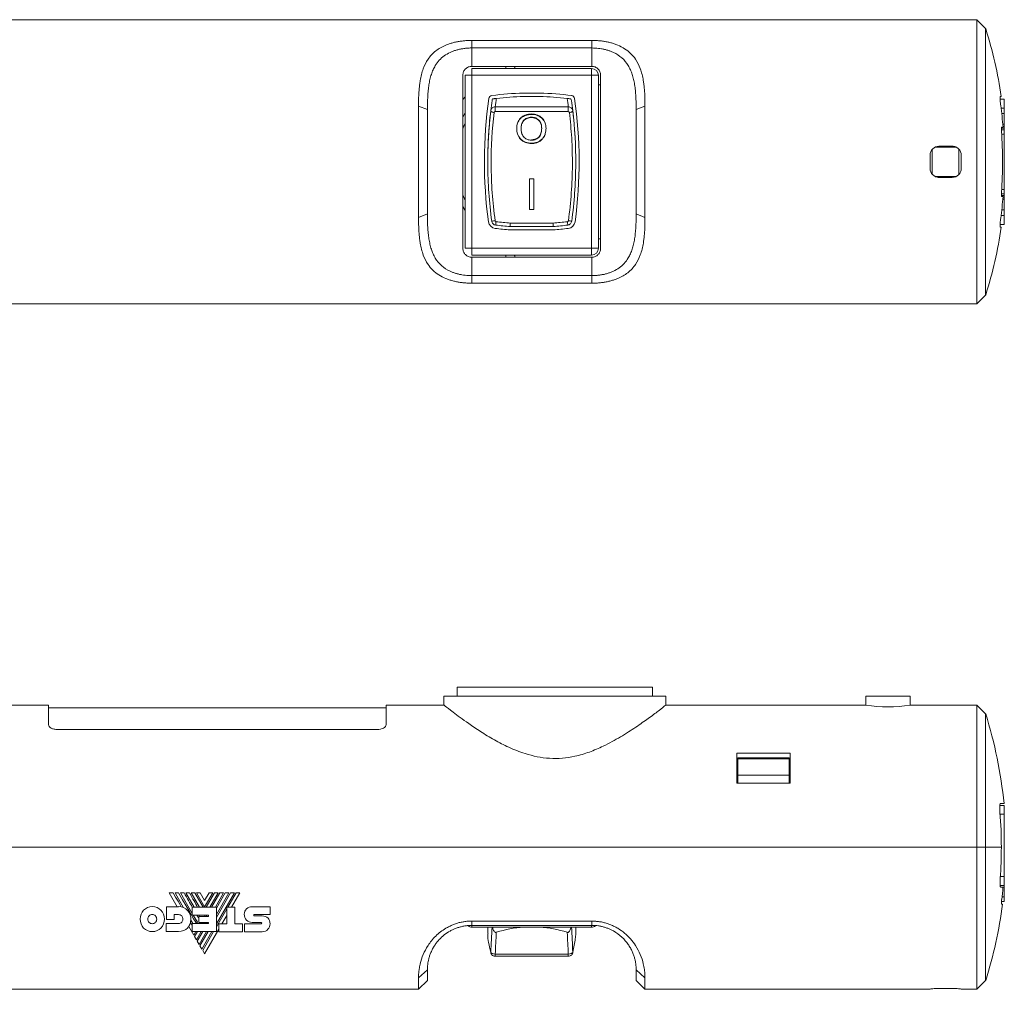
# Model space of a CAD drawing. Header units: millimetres. Extents: x 50 to 542, y 131 to 319.
# Tile 2 of 3: x 362 to 473, y 131 to 240. Entities that reach past the tile are written whole.
import ezdxf

# ---------------------------------------------------------------- set-up
doc = ezdxf.new("R2010")
doc.units = ezdxf.units.MM
doc.linetypes.add('PHANTOM', pattern=[12.7, 6.35, -1.27, 1.27, -1.27, 1.27, -1.27])
doc.layers.add('___VS___', color=7, linetype='Continuous', lineweight=15)

msp = doc.modelspace()

# ---------------------------------------------------------------- linework, layer by layer
at = {"color": 7, "linetype": 'Continuous', "lineweight": 15}
for p, q in [((469.95, 240.14), (124.95, 240.14)), ((469.95, 208.14), (469.95, 240.14)), ((469.95, 240.14), (470.95, 239.14)), ((470.95, 239.14), (470.95, 209.14)), ((413.1, 237.81), (426.6, 237.81)), ((413.1, 236.96), (413.1, 237.81)), ((426.6, 236.96), (426.6, 237.81)), ((413.1, 236.96), (413.1, 234.89)), ((426.6, 236.96), (413.1, 236.96)), ((426.6, 234.89), (426.6, 236.96)), ((412.1, 233.89), (412.1, 214.39)), ((426.6, 234.89), (413.1, 234.89)), ((426.59, 234.64), (426.59, 233.88)), ((427.6, 214.39), (427.6, 233.89)), ((426.59, 233.88), (413.12, 233.88)), ((413.12, 233.88), (413.12, 214.41)), ((427.35, 233.88), (426.59, 233.88)), ((426.59, 214.41), (426.59, 233.88)), ((418.94, 231.51), (420.77, 231.51)), ((472.58, 231.19), (473.05, 231.19)), ((473.05, 230.19), (473.05, 231.19)), ((407.1, 217.87), (407.1, 230.41)), ((408.1, 230.02), (407.1, 230.41)), ((408.1, 230.02), (408.1, 218.27)), ((415.74, 230.33), (423.97, 230.33)), ((415.74, 230.33), (415.74, 229.79)), ((423.97, 229.79), (415.74, 229.79)), ((423.97, 230.33), (423.97, 229.79)), ((431.6, 230.02), (432.6, 230.41)), ((431.6, 218.27), (431.6, 230.02)), ((432.6, 230.41), (432.6, 217.87)), ((472.76, 229.57), (473.05, 229.57)), ((473.05, 229.57), (473.05, 230.19)), ((473.05, 229.57), (473.05, 228.37)), ((473.05, 228.37), (472.87, 228.37)), ((473.05, 228.37), (473.05, 227.94)), ((420.97, 227.95), (420.97, 227.91)), ((472.72, 227.74), (473.05, 227.74)), ((472.9, 228.04), (472.75, 228.04)), ((473.05, 227.74), (473.05, 227.94)), ((473.05, 227.24), (473.05, 227.74)), ((473.05, 227.24), (473.05, 221.04)), ((419.81, 226.24), (419.81, 226.2)), ((465.3, 225.79), (467.61, 225.79)), ((465.7, 225.89), (467.2, 225.89)), ((464.7, 223.39), (464.7, 224.89)), ((468.2, 224.89), (468.2, 223.39)), ((419.59, 218.77), (419.59, 222.21)), ((420.07, 222.21), (420.07, 218.77)), ((467.61, 222.49), (465.29, 222.49)), ((467.2, 222.39), (465.7, 222.39)), ((473.05, 220.54), (473.05, 221.04)), ((473.05, 220.54), (472.72, 220.54)), ((472.75, 220.24), (472.9, 220.24)), ((472.87, 219.92), (473.05, 219.92)), ((473.05, 220.34), (473.05, 220.54)), ((473.05, 220.34), (473.05, 219.92)), ((473.05, 219.92), (473.05, 218.72)), ((473.05, 218.72), (472.76, 218.72)), ((473.05, 218.09), (473.05, 218.72)), ((407.1, 217.87), (408.1, 218.27)), ((432.6, 217.87), (431.6, 218.27)), ((473.05, 217.09), (473.05, 218.09)), ((417.42, 216.47), (422.29, 216.47)), ((422.28, 216.85), (417.43, 216.85)), ((417.44, 217.25), (422.26, 217.25)), ((473.05, 217.09), (472.58, 217.09)), ((413.12, 214.41), (426.59, 214.41)), ((427.35, 214.41), (426.59, 214.41)), ((426.59, 213.64), (426.59, 214.41)), ((413.1, 213.39), (413.1, 211.33)), ((413.1, 213.39), (426.6, 213.39)), ((426.6, 211.33), (426.6, 213.39)), ((413.1, 210.48), (413.1, 211.33)), ((413.1, 211.33), (426.6, 211.33)), ((426.6, 210.48), (426.6, 211.33)), ((426.6, 210.48), (413.1, 210.48)), ((469.95, 208.14), (470.95, 209.14)), ((469.95, 208.14), (124.95, 208.14)), ((411.45, 164.98), (411.45, 163.98)), ((433.45, 164.98), (411.45, 164.98)), ((433.45, 163.98), (433.45, 164.98)), ((365.45, 162.98), (358.45, 162.98)), ((365.45, 160.76), (365.45, 162.98)), ((409.95, 162.98), (403.45, 162.98)), ((403.45, 160.76), (403.45, 162.98)), ((409.95, 163.98), (409.95, 162.98)), ((409.95, 163.98), (434.95, 163.98)), ((434.95, 162.98), (434.95, 163.98)), ((457.49, 162.98), (434.95, 162.98)), ((457.45, 163.98), (457.45, 162.98)), ((462.45, 163.98), (457.45, 163.98)), ((462.45, 162.98), (462.45, 163.98)), ((469.95, 162.98), (462.45, 162.98)), ((470.95, 161.98), (469.95, 162.98)), ((469.95, 146.98), (469.95, 162.98)), ((403.45, 162.68), (365.45, 162.68)), ((470.95, 161.98), (470.95, 146.98)), ((402.45, 160.23), (366.45, 160.23)), ((442.95, 157.56), (448.95, 157.56)), ((442.95, 154.19), (442.95, 157.56)), ((448.85, 157.03), (443.05, 157.03)), ((443.05, 156.92), (443.05, 157.03)), ((443.05, 156.92), (443.05, 155.07)), ((448.85, 156.92), (443.05, 156.92)), ((448.85, 157.03), (448.85, 156.92)), ((448.85, 156.92), (448.85, 155.07)), ((448.95, 154.19), (442.95, 154.19)), ((443.05, 155.07), (443.05, 154.19)), ((448.85, 155.07), (443.05, 155.07)), ((448.85, 154.19), (448.85, 155.07)), ((473.02, 151.88), (472.61, 151.88)), ((472.55, 151.68), (473.05, 151.68)), ((473.05, 151.68), (473.05, 150.68)), ((473.05, 150.68), (473.05, 143.68)), ((469.95, 146.98), (124.95, 146.98)), ((469.95, 130.98), (469.95, 146.98)), ((469.95, 146.98), (470.95, 146.98)), ((470.95, 146.98), (472.71, 146.98)), ((470.95, 146.98), (470.95, 131.98)), ((473.05, 142.68), (473.05, 143.68)), ((472.59, 142.68), (473.05, 142.68)), ((472.65, 142.48), (472.9, 142.48)), ((473.05, 142.48), (473.05, 142.68)), ((473.05, 142.48), (473.05, 141.38)), ((379.05, 141.84), (379.95, 140.28)), ((380.66, 140.16), (379.69, 141.84)), ((381.64, 139.51), (380.29, 141.84)), ((381.83, 140.24), (380.9, 141.84)), ((382.43, 140.24), (381.5, 141.84)), ((381.92, 141.84), (382.85, 140.24)), ((382.11, 141.84), (383.02, 140.25)), ((383.02, 140.98), (382.53, 141.84)), ((383.02, 140.98), (383.53, 141.84)), ((383.94, 141.84), (383.02, 140.25)), ((384.13, 141.84), (383.2, 140.24)), ((384.55, 141.84), (383.62, 140.24)), ((384.74, 141.84), (383.81, 140.24)), ((385.16, 141.84), (384.23, 140.24)), ((386.37, 141.84), (384.35, 138.35)), ((385.95, 141.84), (384.35, 139.07)), ((385.35, 141.84), (384.35, 140.12)), ((385.76, 141.84), (384.35, 139.4)), ((386.56, 141.84), (385.63, 140.24)), ((386.06, 140.24), (386.99, 141.84)), ((473.05, 140.88), (472.73, 140.88)), ((473.05, 140.88), (473.05, 141.38)), ((378.72, 138.85), (378.72, 140.28)), ((378.72, 140.28), (380.09, 140.28)), ((381.64, 140.24), (381.64, 139.33)), ((384.35, 140.24), (381.64, 140.24)), ((384.35, 140.24), (384.35, 137.47)), ((385.51, 140.03), (384.35, 138.02)), ((385.51, 140.24), (385.51, 138.35)), ((386.43, 140.24), (385.51, 140.24)), ((386.43, 140.24), (386.43, 138.36)), ((388.37, 140.28), (390.39, 140.28)), ((472.73, 140.58), (472.85, 140.58)), ((379.61, 138.85), (378.72, 138.85)), ((380.1, 139.39), (379.61, 139.39)), ((379.61, 139.39), (379.61, 138.85)), ((381.69, 138.37), (381.46, 138.78)), ((383.45, 139.33), (381.64, 139.33)), ((382.21, 138.53), (381.75, 139.33)), ((382.43, 139.19), (382.36, 139.33)), ((383.45, 139.19), (382.36, 139.19)), ((382.36, 138.51), (382.36, 139.19)), ((383.09, 139.33), (383.02, 139.19)), ((383.28, 139.33), (383.2, 139.19)), ((383.45, 139.19), (383.45, 139.33)), ((384.97, 138.35), (385.51, 139.29)), ((390.39, 139.39), (388.62, 139.39)), ((388.62, 139.24), (389.51, 139.24)), ((413.1, 138.66), (426.6, 138.66)), ((413.1, 138.18), (413.1, 138.66)), ((426.6, 138.18), (426.6, 138.66)), ((378.69, 138.38), (380.1, 138.38)), ((378.69, 137.48), (378.69, 138.38)), ((380.1, 137.48), (378.69, 137.48)), ((381.24, 138.06), (381.8, 137.08)), ((381.62, 137.47), (381.62, 138.37)), ((383.45, 138.37), (381.62, 138.37)), ((384.35, 137.47), (381.62, 137.47)), ((381.8, 137.08), (382.02, 137.47)), ((382.21, 137.47), (381.89, 136.93)), ((382.1, 136.56), (382.63, 137.47)), ((382.21, 138.53), (382.12, 138.37)), ((382.82, 137.47), (382.2, 136.39)), ((383.45, 138.51), (382.36, 138.51)), ((382.41, 136.03), (383.24, 137.47)), ((383.43, 137.47), (382.5, 135.87)), ((382.63, 138.51), (382.54, 138.37)), ((382.71, 135.51), (383.85, 137.47)), ((382.81, 138.51), (382.73, 138.37)), ((384.04, 137.47), (382.81, 135.34)), ((383.02, 134.97), (384.62, 137.75)), ((383.23, 138.51), (383.15, 138.37)), ((383.45, 138.37), (383.45, 138.51)), ((384.62, 138.35), (385.51, 138.35)), ((384.62, 137.46), (384.62, 138.35)), ((387.3, 137.46), (384.62, 137.46)), ((386.43, 138.36), (387.3, 138.36)), ((387.3, 138.36), (387.3, 137.46)), ((387.5, 137.46), (387.5, 138.36)), ((389.4, 138.36), (387.5, 138.36)), ((389.51, 137.46), (387.5, 137.46)), ((389.39, 138.5), (388.37, 138.5)), ((426.6, 138.18), (413.1, 138.18)), ((426.59, 137.98), (413.12, 137.98)), ((414.9, 137.98), (414.9, 137.25)), ((424.81, 137.3), (424.81, 137.98)), ((381.89, 136.93), (382.1, 136.56)), ((382.2, 136.39), (382.41, 136.03)), ((382.5, 135.87), (382.71, 135.51)), ((382.81, 135.34), (383.02, 134.97)), ((415.74, 134.95), (423.97, 134.95)), ((415.74, 134.71), (423.97, 134.71)), ((408.1, 133.18), (407.1, 132.26)), ((408.1, 133.18), (408.1, 131.98)), ((431.6, 133.18), (432.6, 132.26)), ((431.6, 131.98), (431.6, 133.18)), ((407.1, 130.98), (407.1, 132.26)), ((407.1, 130.98), (408.1, 131.98)), ((431.6, 131.98), (432.6, 130.98)), ((432.6, 132.26), (432.6, 130.98)), ((469.95, 130.98), (470.95, 131.98)), ((358.95, 130.98), (407.1, 130.98)), ((432.6, 130.98), (464.7, 130.98)), ((464.7, 130.98), (464.7, 131)), ((465.7, 131.07), (467.2, 131.07)), ((468.2, 131), (468.2, 130.98)), ((468.2, 130.98), (469.95, 130.98))]:
    msp.add_line(p, q, dxfattribs=at)
at = {"color": 144, "linetype": 'Continuous', "lineweight": 0}
for p, q in [((413.12, 234.64), (426.59, 234.64)), ((413.12, 233.88), (413.12, 234.64)), ((416.95, 234.64), (416.95, 234.89)), ((417.95, 234.73), (417.76, 234.64)), ((417.95, 234.89), (417.95, 234.73)), ((413.12, 233.88), (412.35, 233.88)), ((412.35, 214.41), (412.35, 233.88)), ((427.35, 233.88), (427.35, 214.41)), ((427.35, 232.8), (427.6, 232.8)), ((420.78, 231.89), (418.93, 231.89)), ((412.1, 231.15), (412.35, 231.46)), ((415.86, 231.28), (415.44, 231.23)), ((424.26, 231.23), (423.84, 231.28)), ((472.71, 231.49), (472.59, 231.49)), ((412.35, 229.64), (412.1, 229.16)), ((419.81, 229.17), (419.81, 229.12)), ((464.95, 222.75), (464.95, 225.55)), ((467.95, 225.53), (467.95, 222.74)), ((419.59, 222.21), (420.07, 222.21)), ((412.1, 220.42), (412.35, 219.79)), ((412.1, 219.13), (412.35, 218.65)), ((420.07, 218.77), (419.59, 218.77)), ((472.59, 216.79), (472.71, 216.79)), ((427.6, 215.48), (427.35, 215.48)), ((413.12, 214.41), (412.35, 214.41)), ((413.12, 214.41), (413.12, 213.64)), ((426.59, 213.64), (413.12, 213.64)), ((416.95, 213.64), (416.95, 213.39)), ((417.76, 213.64), (417.95, 213.56)), ((417.95, 213.39), (417.95, 213.56)), ((470.95, 209.14), (469.95, 208.14)), ((124.95, 208.14), (469.95, 208.14)), ((448.95, 157.56), (448.95, 154.19)), ((443.05, 154.74), (442.95, 154.74)), ((448.95, 154.74), (448.85, 154.74)), ((413.12, 137.98), (413.12, 138.18))]:
    msp.add_line(p, q, dxfattribs=at)
at = {"color": 8, "linetype": 'Continuous', "lineweight": 15}
for p, q in [((472.69, 230.19), (473.05, 230.19)), ((472.73, 227.94), (473.05, 227.94)), ((473.05, 227.24), (472.75, 227.24)), ((472.75, 221.04), (473.05, 221.04)), ((473.05, 220.34), (472.73, 220.34)), ((473.05, 218.09), (472.69, 218.09)), ((472.58, 150.68), (473.05, 150.68)), ((472.6, 143.68), (473.05, 143.68)), ((472.9, 142.48), (473.05, 142.48)), ((472.79, 141.38), (473.05, 141.38)), ((426.59, 138.18), (426.59, 137.98)), ((415.74, 134.95), (415.74, 134.71)), ((423.97, 134.95), (423.97, 134.71))]:
    msp.add_line(p, q, dxfattribs=at)
at = {"color": 7, "linetype": 'Continuous', "lineweight": 15, "flags": 128}
for points in [[(415.24, 229.91), (415.24, 229.88), (415.26, 229.84), (415.29, 229.81), (415.34, 229.77), (415.4, 229.74), (415.47, 229.72), (415.54, 229.7), (415.62, 229.69)], [(424.09, 229.69), (424.17, 229.7), (424.24, 229.72), (424.31, 229.74), (424.37, 229.77), (424.41, 229.81), (424.45, 229.84), (424.47, 229.88), (424.47, 229.91)], [(379.48, 141.84), (379.76, 141.35), (380.03, 140.9), (380.22, 140.56), (380.4, 140.25)]]:
    msp.add_lwpolyline(points, dxfattribs=at)
at = {"color": 144, "linetype": 'Continuous', "lineweight": 0, "flags": 128}
msp.add_lwpolyline([(412.35, 228.5), (412.21, 228.16), (412.1, 227.87)], dxfattribs=at)
at = {"color": 7, "linetype": 'Continuous', "lineweight": 15}
for centre, radius, start, end in [((423.26, 224.14), 50, 8.4531, 17.4576), ((419.85, 198.41), 33.49, 91.5779, 97.7144), ((464.47, 224.14), 49.95, 171.7899, 187.7602), ((464.47, 224.14), 49.57, 172.0093, 173.3156), ((464.47, 224.62), 49.06, 172.1934, 173.3188), ((419.85, 198.41), 33.11, 91.5869, 96.9213), ((419.85, 198.41), 33.11, 83.0787, 88.4131), ((375.24, 224.62), 49.06, 6.6812, 7.8066), ((375.24, 224.14), 49.57, 6.6844, 7.9907), ((375.24, 224.14), 49.95, 352.2398, 8.2101), ((423.26, 224.14), 49.8, 4.4919, 7.3262), ((423.26, 224.14), 49.59, 356.0685, 3.9315), ((423.26, 224.14), 49.8, 352.6738, 355.5081), ((415.86, 217.52), 0.889, 187.7602, 262.9608), ((416.15, 213.71), 3.83, 96.328, 102.0513), ((442.85, 213.97), 27.23, 172.7497, 173.575), ((397.09, 214), 26.99, 6.4203, 7.2528), ((423.55, 213.7), 3.83, 77.9493, 83.6717), ((419.85, 249.88), 33.49, 262.9608, 265.8246), ((419.85, 249.88), 33.49, 274.1754, 277.0392), ((423.26, 224.14), 50, 342.5424, 351.5469), ((459.95, 178.87), 16.09, 261.1764, 278.9376), ((423.26, 146.98), 50, 5.624, 17.4576), ((423.26, 146.98), 49.85, 353.2025, 354.8206), ((380.09, 138.91), 1.38, 354.6401, 90), ((423.26, 146.98), 50, 342.5424, 352.646), ((379.93, 138.84), 1.53, 329.0381, 346.8386), ((426.59, 138.74), 0.762, 270, 304.4821), ((415.53, 135.12), 0.297, 176.4727, 205.3603), ((424.17, 135.12), 0.297, 332.3511, 3.5442)]:
    msp.add_arc(centre, radius, start, end, dxfattribs=at)
at = {"color": 144, "linetype": 'Continuous', "lineweight": 0}
for centre, radius, start, end in [((426.59, 233.88), 0.762, 0, 90), ((419.85, 198.41), 33.49, 82.2856, 88.4221), ((415.41, 231.22), 0.381, 97.7144, 171.7899), ((424.3, 231.22), 0.381, 8.2101, 82.2856), ((464.47, 224.14), 49.57, 173.3156, 180.629), ((375.24, 224.14), 49.57, 1.8628, 6.6844), ((423.85, 217.52), 0.889, 277.0392, 352.2398), ((423.26, 224.14), 50, 342.5424, 351.5469), ((426.59, 214.41), 0.762, 270, 0), ((423.26, 146.98), 49.46, 0, 4.5228), ((423.26, 146.98), 49.46, 355.9419, 0), ((413.12, 138.74), 0.762, 235.5391, 270)]:
    msp.add_arc(centre, radius, start, end, dxfattribs=at)
at = {"color": 7, "linetype": 'Continuous', "lineweight": 15}
for centre, major_axis, ratio, start_param, end_param in [((464.47, 120.55), (0, 125.38), 0.395356, 1.431332, 1.454131), ((419.85, 53.39), (0, 84.62), 0.391304, 0.027697, 0.120799), ((419.85, 53.39), (0, 84.62), 0.391304, 6.162387, 6.255488), ((375.24, 120.55), (0, 125.38), 0.395356, 4.829054, 4.851854), ((464.47, 120.36), (0, 125.38), 0.391304, 1.434545, 1.454187), ((375.24, 120.36), (0, 125.38), 0.391304, 4.828999, 4.84864)]:
    msp.add_ellipse(centre, major_axis=major_axis, ratio=ratio, start_param=start_param, end_param=end_param, dxfattribs=at)
for points, knots in [([(407.1, 230.41), (407.1, 230.53), (407.11, 230.76), (407.11, 231.09), (407.12, 231.41), (407.13, 231.72), (407.15, 232.01), (407.17, 232.29), (407.2, 232.56), (407.22, 232.81), (407.26, 233.05), (407.35, 233.68), (407.58, 234.61), (408.14, 235.75), (408.97, 236.65), (409.87, 237.17), (410.56, 237.43), (410.96, 237.55), (411.37, 237.65), (411.79, 237.72), (412.22, 237.77), (412.66, 237.81), (412.95, 237.81), (413.1, 237.81)], [0, 0, 0, 0, 0.029218, 0.057579, 0.085088, 0.111748, 0.137562, 0.162535, 0.186671, 0.209976, 0.232455, 0.254115, 0.387982, 0.508435, 0.637157, 0.757771, 0.793837, 0.828944, 0.863361, 0.897377, 0.931289, 0.965398, 1, 1, 1, 1]), ([(426.6, 237.81), (426.68, 237.81), (426.83, 237.81), (427.05, 237.8), (427.27, 237.79), (427.49, 237.77), (427.7, 237.75), (427.92, 237.72), (428.13, 237.69), (428.34, 237.65), (428.54, 237.6), (428.74, 237.55), (428.95, 237.49), (429.14, 237.43), (429.34, 237.36), (429.75, 237.2), (430.34, 236.89), (431.01, 236.36), (431.62, 235.63), (432.12, 234.62), (432.37, 233.62), (432.49, 232.82), (432.54, 232.29), (432.58, 231.72), (432.6, 231.09), (432.6, 230.64), (432.6, 230.41)], [0, 0, 0, 0, 0.0173384, 0.0345204, 0.0515815, 0.0685581, 0.0854871, 0.1024056, 0.119351, 0.1363603, 0.1534702, 0.1707167, 0.188135, 0.2057593, 0.2236225, 0.2417563, 0.3215744, 0.4038497, 0.4909686, 0.610988, 0.744343, 0.7888191, 0.8365819, 0.8876764, 0.942139, 1, 1, 1, 1]), ([(413.1, 236.96), (413.04, 236.96), (412.9, 236.96), (412.7, 236.95), (412.5, 236.93), (412.3, 236.91), (412.11, 236.88), (411.91, 236.85), (411.72, 236.81), (411.54, 236.77), (411.35, 236.72), (411.17, 236.66), (411, 236.6), (410.83, 236.53), (410.47, 236.38), (409.97, 236.09), (409.42, 235.58), (409.02, 235.04), (408.74, 234.5), (408.54, 233.98), (408.38, 233.42), (408.27, 232.82), (408.19, 232.18), (408.14, 231.5), (408.11, 230.78), (408.11, 230.28), (408.1, 230.02)], [0, 0, 0, 0, 0.018161, 0.036232, 0.054228, 0.072164, 0.090058, 0.107924, 0.12578, 0.143641, 0.161524, 0.179444, 0.197419, 0.215464, 0.233595, 0.312691, 0.393467, 0.477178, 0.536576, 0.597171, 0.65924, 0.72304, 0.788809, 0.856764, 0.927102, 1, 1, 1, 1]), ([(431.6, 230.02), (431.6, 230.15), (431.6, 230.41), (431.6, 230.78), (431.59, 231.15), (431.57, 231.51), (431.55, 231.85), (431.52, 232.19), (431.48, 232.51), (431.43, 232.83), (431.38, 233.13), (431.32, 233.43), (431.24, 233.71), (431.16, 233.99), (431.07, 234.25), (430.96, 234.5), (430.84, 234.75), (430.57, 235.23), (430.06, 235.87), (429.31, 236.35), (428.73, 236.6), (428.41, 236.71), (428.06, 236.8), (427.71, 236.87), (427.35, 236.92), (426.98, 236.95), (426.73, 236.95), (426.6, 236.96)], [0, 0, 0, 0, 0.036799, 0.072943, 0.108452, 0.143348, 0.177654, 0.211395, 0.244595, 0.277282, 0.309484, 0.34123, 0.37255, 0.403477, 0.434044, 0.464284, 0.494234, 0.523929, 0.647967, 0.766782, 0.800328, 0.833628, 0.866783, 0.899894, 0.933066, 0.966401, 1, 1, 1, 1]), ([(413.1, 234.89), (412.97, 234.89), (412.84, 234.87), (412.6, 234.77), (412.49, 234.69), (412.3, 234.51), (412.23, 234.4), (412.13, 234.16), (412.1, 234.03), (412.1, 233.89)], [0, 0, 0, 0, 0.25, 0.25, 0.5, 0.5, 0.75, 0.75, 1, 1, 1, 1]), ([(427.6, 233.89), (427.6, 234.03), (427.58, 234.16), (427.48, 234.4), (427.4, 234.51), (427.22, 234.69), (427.11, 234.77), (426.87, 234.87), (426.74, 234.89), (426.6, 234.89)], [0, 0, 0, 0, 0.25, 0.25, 0.5, 0.5, 0.75, 0.75, 1, 1, 1, 1]), ([(415.44, 231.23), (415.47, 231.23), (415.5, 231.24), (415.59, 231.25), (415.62, 231.25), (415.7, 231.26), (415.73, 231.27), (415.8, 231.27), (415.83, 231.28), (415.86, 231.28)], [0, 0, 0, 0, 0.5, 0.5, 0.75, 0.75, 0.875, 0.875, 1, 1, 1, 1]), ([(423.84, 231.28), (423.88, 231.28), (423.91, 231.27), (423.98, 231.27), (424.01, 231.26), (424.08, 231.25), (424.12, 231.25), (424.21, 231.24), (424.24, 231.23), (424.26, 231.23)], [0, 0, 0, 0, 0.125, 0.125, 0.25, 0.25, 0.5, 0.5, 1, 1, 1, 1]), ([(472.59, 231.49), (472.58, 231.49), (472.57, 231.47), (472.57, 231.37), (472.57, 231.29), (472.58, 231.11), (472.59, 231), (472.62, 230.76), (472.63, 230.63), (472.65, 230.49)], [0, 0, 0, 0, 0.25, 0.25, 0.5, 0.5, 0.75, 0.75, 1, 1, 1, 1]), ([(415.35, 217.45), (415.06, 219.61), (414.91, 221.74), (414.9, 224.37), (414.9, 224.89), (414.93, 225.93), (414.95, 226.45), (415.04, 227.97), (415.13, 228.95), (415.24, 229.91)], [0, 0, 0, 0, 0.5, 0.5, 0.625, 0.625, 0.75, 0.75, 1, 1, 1, 1]), ([(415.24, 229.91), (415.25, 230.03), (415.31, 230.13), (415.5, 230.29), (415.62, 230.33), (415.74, 230.33)], [0, 0, 0, 0, 0.5, 0.5, 1, 1, 1, 1]), ([(415.62, 229.69), (415.39, 227.82), (415.27, 225.86), (415.29, 223.29), (415.3, 222.76), (415.34, 221.72), (415.36, 221.19), (415.48, 219.62), (415.59, 218.57), (415.73, 217.51)], [0, 0, 0, 0, 0.5, 0.5, 0.625, 0.625, 0.75, 0.75, 1, 1, 1, 1]), ([(415.74, 229.79), (415.73, 229.79), (415.71, 229.79), (415.7, 229.79), (415.69, 229.78), (415.67, 229.78), (415.66, 229.77), (415.65, 229.76), (415.64, 229.75), (415.63, 229.74), (415.63, 229.73), (415.62, 229.72), (415.62, 229.7), (415.62, 229.7), (415.62, 229.7), (415.62, 229.69)], [0, 0, 0, 0, 0.0000428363, 0.0000428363, 0.0000428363, 0.0000856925, 0.0000856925, 0.0000856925, 0.0001282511, 0.0001282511, 0.0001282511, 0.0001703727, 0.0001703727, 0.0001703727, 0.0001837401, 0.0001837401, 0.0001837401, 0.0001837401]), ([(419.81, 229.53), (419.75, 229.53), (419.7, 229.52), (419.58, 229.51), (419.53, 229.51), (419.36, 229.48), (419.25, 229.45), (419.04, 229.37), (418.94, 229.32), (418.76, 229.21), (418.67, 229.14), (418.44, 228.91), (418.33, 228.72), (418.23, 228.43), (418.2, 228.33), (418.17, 228.12), (418.16, 228.02), (418.16, 227.91)], [0, 0, 0, 0, 0.0625, 0.0625, 0.125, 0.125, 0.25, 0.25, 0.375, 0.375, 0.5, 0.5, 0.75, 0.75, 0.875, 0.875, 1, 1, 1, 1]), ([(418.16, 227.87), (418.16, 227.97), (418.17, 228.08), (418.2, 228.28), (418.23, 228.38), (418.33, 228.68), (418.44, 228.86), (418.67, 229.09), (418.75, 229.16), (418.94, 229.28), (419.04, 229.33), (419.25, 229.4), (419.36, 229.43), (419.53, 229.46), (419.58, 229.47), (419.7, 229.48), (419.75, 229.48), (419.81, 229.48)], [0, 0, 0, 0, 0.125, 0.125, 0.25, 0.25, 0.5, 0.5, 0.625, 0.625, 0.75, 0.75, 0.875, 0.875, 0.9375, 0.9375, 1, 1, 1, 1]), ([(421.46, 227.95), (421.46, 228.05), (421.45, 228.15), (421.41, 228.35), (421.39, 228.45), (421.27, 228.74), (421.17, 228.92), (420.94, 229.14), (420.85, 229.21), (420.67, 229.32), (420.57, 229.37), (420.37, 229.45), (420.26, 229.48), (420.04, 229.52), (419.92, 229.52), (419.81, 229.53)], [0, 0, 0, 0, 0.125, 0.125, 0.25, 0.25, 0.5, 0.5, 0.625, 0.625, 0.75, 0.75, 0.875, 0.875, 1, 1, 1, 1]), ([(419.81, 229.48), (419.92, 229.48), (420.04, 229.47), (420.25, 229.44), (420.36, 229.41), (420.57, 229.33), (420.67, 229.28), (420.85, 229.17), (420.93, 229.1), (421.09, 228.95), (421.15, 228.87), (421.26, 228.7), (421.31, 228.6), (421.38, 228.41), (421.41, 228.32), (421.45, 228.11), (421.46, 228.01), (421.46, 227.9)], [0, 0, 0, 0, 0.125, 0.125, 0.25, 0.25, 0.375, 0.375, 0.5, 0.5, 0.625, 0.625, 0.75, 0.75, 0.875, 0.875, 1, 1, 1, 1]), ([(423.97, 230.33), (424.09, 230.33), (424.21, 230.29), (424.4, 230.13), (424.46, 230.03), (424.47, 229.91)], [0, 0, 0, 0, 0.5, 0.5, 1, 1, 1, 1]), ([(424.09, 229.69), (424.09, 229.71), (424.09, 229.72), (424.08, 229.73), (424.07, 229.74), (424.07, 229.75), (424.06, 229.76), (424.05, 229.77), (424.03, 229.78), (424.02, 229.78), (424.01, 229.79), (424, 229.79), (423.98, 229.79), (423.98, 229.79), (423.97, 229.79), (423.97, 229.79)], [0, 0, 0, 0, 0.0000418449, 0.0000418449, 0.0000418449, 0.0000836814, 0.0000836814, 0.0000836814, 0.0001256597, 0.0001256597, 0.0001256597, 0.000168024, 0.000168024, 0.000168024, 0.0001837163, 0.0001837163, 0.0001837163, 0.0001837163]), ([(423.98, 217.51), (424.27, 219.62), (424.41, 221.7), (424.43, 224.27), (424.42, 224.79), (424.4, 225.81), (424.38, 226.31), (424.29, 227.79), (424.2, 228.76), (424.09, 229.69)], [0, 0, 0, 0, 0.5, 0.5, 0.625, 0.625, 0.75, 0.75, 1, 1, 1, 1]), ([(424.47, 229.91), (424.69, 228), (424.82, 225.98), (424.8, 223.36), (424.79, 222.82), (424.75, 221.75), (424.72, 221.22), (424.61, 219.6), (424.5, 218.53), (424.35, 217.45)], [0, 0, 0, 0, 0.5, 0.5, 0.625, 0.625, 0.75, 0.75, 1, 1, 1, 1]), ([(419.81, 229.17), (419.9, 229.16), (419.98, 229.16), (420.14, 229.13), (420.22, 229.11), (420.44, 229.01), (420.58, 228.92), (420.79, 228.69), (420.86, 228.55), (420.93, 228.33), (420.94, 228.26), (420.97, 228.11), (420.97, 228.03), (420.97, 227.95)], [0, 0, 0, 0, 0.125, 0.125, 0.25, 0.25, 0.5, 0.5, 0.75, 0.75, 0.875, 0.875, 1, 1, 1, 1]), ([(420.97, 227.91), (420.97, 227.99), (420.97, 228.06), (420.95, 228.21), (420.93, 228.28), (420.89, 228.43), (420.86, 228.5), (420.78, 228.63), (420.74, 228.7), (420.58, 228.87), (420.45, 228.97), (420.22, 229.06), (420.14, 229.08), (419.98, 229.12), (419.9, 229.12), (419.81, 229.12)], [0, 0, 0, 0, 0.125, 0.125, 0.25, 0.25, 0.375, 0.375, 0.5, 0.5, 0.75, 0.75, 0.875, 0.875, 1, 1, 1, 1]), ([(418.16, 227.91), (418.16, 227.81), (418.17, 227.7), (418.2, 227.49), (418.23, 227.39), (418.33, 227.09), (418.44, 226.9), (418.67, 226.65), (418.75, 226.58), (418.94, 226.46), (419.04, 226.41), (419.25, 226.32), (419.36, 226.29), (419.58, 226.25), (419.69, 226.24), (419.81, 226.24)], [0, 0, 0, 0, 0.125, 0.125, 0.25, 0.25, 0.5, 0.5, 0.625, 0.625, 0.75, 0.75, 0.875, 0.875, 1, 1, 1, 1]), ([(419.81, 226.2), (419.69, 226.2), (419.58, 226.21), (419.36, 226.25), (419.25, 226.28), (419.04, 226.36), (418.94, 226.41), (418.75, 226.54), (418.67, 226.61), (418.44, 226.85), (418.33, 227.04), (418.23, 227.34), (418.2, 227.45), (418.17, 227.66), (418.16, 227.76), (418.16, 227.87)], [0, 0, 0, 0, 0.125, 0.125, 0.25, 0.25, 0.375, 0.375, 0.5, 0.5, 0.75, 0.75, 0.875, 0.875, 1, 1, 1, 1]), ([(419.81, 226.24), (419.87, 226.24), (419.93, 226.24), (420.04, 226.25), (420.1, 226.26), (420.27, 226.29), (420.38, 226.32), (420.59, 226.4), (420.69, 226.46), (420.88, 226.59), (420.97, 226.66), (421.12, 226.83), (421.19, 226.92), (421.29, 227.11), (421.34, 227.21), (421.4, 227.42), (421.43, 227.52), (421.45, 227.73), (421.46, 227.84), (421.46, 227.95)], [0, 0, 0, 0, 0.0625, 0.0625, 0.125, 0.125, 0.25, 0.25, 0.375, 0.375, 0.5, 0.5, 0.625, 0.625, 0.75, 0.75, 0.875, 0.875, 1, 1, 1, 1]), ([(420.97, 227.95), (420.97, 227.79), (420.96, 227.63), (420.89, 227.32), (420.82, 227.16), (420.67, 226.96), (420.6, 226.91), (420.47, 226.8), (420.39, 226.76), (420.24, 226.69), (420.15, 226.66), (420.02, 226.64), (419.98, 226.63), (419.89, 226.62), (419.85, 226.62), (419.81, 226.62)], [0, 0, 0, 0, 0.25, 0.25, 0.5, 0.5, 0.625, 0.625, 0.75, 0.75, 0.875, 0.875, 0.9375, 0.9375, 1, 1, 1, 1]), ([(419.81, 226.58), (419.85, 226.58), (419.89, 226.58), (419.98, 226.59), (420.02, 226.59), (420.15, 226.62), (420.24, 226.64), (420.39, 226.72), (420.47, 226.76), (420.6, 226.86), (420.67, 226.92), (420.77, 227.05), (420.81, 227.12), (420.88, 227.27), (420.9, 227.35), (420.96, 227.59), (420.97, 227.75), (420.97, 227.91)], [0, 0, 0, 0, 0.0625, 0.0625, 0.125, 0.125, 0.25, 0.25, 0.375, 0.375, 0.5, 0.5, 0.625, 0.625, 0.75, 0.75, 1, 1, 1, 1]), ([(421.46, 227.9), (421.46, 227.8), (421.45, 227.69), (421.43, 227.48), (421.4, 227.38), (421.34, 227.17), (421.29, 227.07), (421.19, 226.88), (421.12, 226.79), (420.97, 226.62), (420.88, 226.55), (420.7, 226.42), (420.6, 226.36), (420.38, 226.28), (420.27, 226.25), (420.1, 226.22), (420.04, 226.21), (419.93, 226.2), (419.87, 226.2), (419.81, 226.2)], [0, 0, 0, 0, 0.125, 0.125, 0.25, 0.25, 0.375, 0.375, 0.5, 0.5, 0.625, 0.625, 0.75, 0.75, 0.875, 0.875, 0.9375, 0.9375, 1, 1, 1, 1]), ([(464.7, 224.89), (464.7, 225.03), (464.73, 225.16), (464.83, 225.4), (464.9, 225.51), (465.18, 225.79), (465.44, 225.89), (465.7, 225.89)], [0, 0, 0, 0, 0.25, 0.25, 0.5, 0.5, 1, 1, 1, 1]), ([(467.2, 225.89), (467.34, 225.89), (467.47, 225.87), (467.71, 225.77), (467.82, 225.69), (468.1, 225.42), (468.2, 225.16), (468.2, 224.89)], [0, 0, 0, 0, 0.25, 0.25, 0.5, 0.5, 1, 1, 1, 1]), ([(465.7, 222.39), (465.57, 222.39), (465.44, 222.42), (465.2, 222.52), (465.09, 222.6), (464.81, 222.87), (464.7, 223.13), (464.7, 223.39)], [0, 0, 0, 0, 0.25, 0.25, 0.5, 0.5, 1, 1, 1, 1]), ([(468.2, 223.39), (468.2, 223.26), (468.18, 223.13), (468.08, 222.89), (468, 222.78), (467.73, 222.5), (467.47, 222.39), (467.2, 222.39)], [0, 0, 0, 0, 0.25, 0.25, 0.5, 0.5, 1, 1, 1, 1]), ([(413.1, 210.48), (413.03, 210.48), (412.88, 210.48), (412.66, 210.49), (412.44, 210.5), (412.22, 210.52), (412, 210.54), (411.79, 210.57), (411.58, 210.6), (411.37, 210.64), (411.17, 210.69), (410.96, 210.74), (410.76, 210.8), (410.56, 210.86), (410.37, 210.93), (409.96, 211.09), (409.37, 211.39), (408.69, 211.92), (408.08, 212.66), (407.59, 213.66), (407.34, 214.66), (407.22, 215.47), (407.17, 215.99), (407.13, 216.57), (407.11, 217.2), (407.11, 217.64), (407.1, 217.87)], [0, 0, 0, 0, 0.0173384, 0.0345204, 0.0515815, 0.0685581, 0.0854871, 0.1024056, 0.119351, 0.1363603, 0.1534702, 0.1707167, 0.188135, 0.2057593, 0.2236225, 0.2417563, 0.3215744, 0.4038497, 0.4909686, 0.610988, 0.744343, 0.7888191, 0.8365819, 0.8876764, 0.942139, 1, 1, 1, 1]), ([(408.1, 218.27), (408.1, 218.14), (408.1, 217.88), (408.11, 217.5), (408.12, 217.14), (408.14, 216.78), (408.16, 216.44), (408.19, 216.1), (408.23, 215.78), (408.27, 215.46), (408.33, 215.16), (408.39, 214.86), (408.46, 214.58), (408.55, 214.3), (408.64, 214.04), (408.75, 213.79), (408.86, 213.54), (409.13, 213.06), (409.65, 212.42), (410.4, 211.94), (410.97, 211.69), (411.3, 211.58), (411.64, 211.49), (412, 211.42), (412.36, 211.37), (412.73, 211.34), (412.98, 211.33), (413.1, 211.33)], [0, 0, 0, 0, 0.036799, 0.072943, 0.108452, 0.143348, 0.177654, 0.211395, 0.244595, 0.277282, 0.309484, 0.34123, 0.37255, 0.403477, 0.434044, 0.464284, 0.494234, 0.523929, 0.647967, 0.766782, 0.800328, 0.833628, 0.866783, 0.899894, 0.933066, 0.966401, 1, 1, 1, 1]), ([(415.73, 217.51), (415.73, 217.5), (415.74, 217.48), (415.74, 217.47), (415.75, 217.46), (415.76, 217.45), (415.77, 217.44), (415.78, 217.43), (415.79, 217.42), (415.8, 217.42), (415.82, 217.41), (415.83, 217.41), (415.84, 217.4)], [0, 0, 0, 0, 0.0000416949, 0.0000416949, 0.0000416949, 0.0000833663, 0.0000833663, 0.0000833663, 0.0001254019, 0.0001254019, 0.0001254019, 0.0001646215, 0.0001646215, 0.0001646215, 0.0001646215]), ([(423.87, 217.4), (423.88, 217.41), (423.89, 217.41), (423.91, 217.42), (423.92, 217.42), (423.93, 217.43), (423.94, 217.44), (423.95, 217.45), (423.96, 217.46), (423.97, 217.48), (423.97, 217.49), (423.97, 217.5), (423.98, 217.51)], [0, 0, 0, 0, 0.0000429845, 0.0000429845, 0.0000429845, 0.0000859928, 0.0000859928, 0.0000859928, 0.0001286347, 0.0001286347, 0.0001286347, 0.0001646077, 0.0001646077, 0.0001646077, 0.0001646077]), ([(426.6, 211.33), (426.67, 211.33), (426.81, 211.33), (427.01, 211.34), (427.21, 211.36), (427.41, 211.38), (427.6, 211.4), (427.8, 211.44), (427.99, 211.47), (428.17, 211.52), (428.35, 211.57), (428.53, 211.63), (428.71, 211.69), (428.88, 211.76), (429.23, 211.91), (429.73, 212.2), (430.29, 212.7), (430.69, 213.25), (430.97, 213.79), (431.17, 214.31), (431.32, 214.86), (431.44, 215.46), (431.52, 216.1), (431.57, 216.79), (431.6, 217.51), (431.6, 218.01), (431.6, 218.27)], [0, 0, 0, 0, 0.018161, 0.036232, 0.054228, 0.072164, 0.090058, 0.107924, 0.12578, 0.143641, 0.161524, 0.179444, 0.197419, 0.215464, 0.233595, 0.312691, 0.393467, 0.477178, 0.536576, 0.597171, 0.65924, 0.72304, 0.788809, 0.856764, 0.927102, 1, 1, 1, 1]), ([(432.6, 217.87), (432.6, 217.76), (432.6, 217.53), (432.6, 217.2), (432.59, 216.88), (432.57, 216.57), (432.56, 216.28), (432.54, 216), (432.51, 215.73), (432.48, 215.48), (432.45, 215.23), (432.36, 214.6), (432.13, 213.68), (431.57, 212.54), (430.74, 211.63), (429.84, 211.12), (429.15, 210.86), (428.75, 210.74), (428.34, 210.64), (427.92, 210.57), (427.49, 210.51), (427.05, 210.48), (426.75, 210.48), (426.6, 210.48)], [0, 0, 0, 0, 0.029218, 0.057579, 0.085088, 0.111748, 0.137562, 0.162535, 0.186671, 0.209976, 0.232455, 0.254115, 0.387982, 0.508435, 0.637157, 0.757771, 0.793837, 0.828944, 0.863361, 0.897377, 0.931289, 0.965398, 1, 1, 1, 1]), ([(472.65, 217.79), (472.63, 217.66), (472.62, 217.53), (472.59, 217.29), (472.58, 217.18), (472.57, 217), (472.57, 216.92), (472.57, 216.82), (472.58, 216.79), (472.59, 216.79)], [0, 0, 0, 0, 0.25, 0.25, 0.5, 0.5, 0.75, 0.75, 1, 1, 1, 1]), ([(417.43, 216.85), (417.43, 216.85), (417.43, 216.9), (417.44, 217.04), (417.44, 217.15), (417.44, 217.25)], [0, 0, 0, 0, 0.5, 0.5, 1, 1, 1, 1]), ([(422.28, 216.85), (422.28, 216.85), (422.28, 216.9), (422.27, 217.04), (422.27, 217.15), (422.26, 217.25)], [0, 0, 0, 0, 0.5, 0.5, 1, 1, 1, 1]), ([(412.1, 214.39), (412.1, 214.26), (412.13, 214.13), (412.23, 213.89), (412.3, 213.78), (412.49, 213.6), (412.6, 213.52), (412.84, 213.42), (412.97, 213.39), (413.1, 213.39)], [0, 0, 0, 0, 0.25, 0.25, 0.5, 0.5, 0.75, 0.75, 1, 1, 1, 1]), ([(426.6, 213.39), (426.74, 213.39), (426.87, 213.42), (427.11, 213.52), (427.22, 213.6), (427.4, 213.78), (427.48, 213.89), (427.58, 214.13), (427.6, 214.26), (427.6, 214.39)], [0, 0, 0, 0, 0.25, 0.25, 0.5, 0.5, 0.75, 0.75, 1, 1, 1, 1]), ([(409.96, 162.97), (409.96, 162.97), (409.92, 163.01), (410.13, 162.84), (410.9, 162.24), (412.42, 161.12), (414.07, 160), (415.59, 159.07), (417.26, 158.2), (419.3, 157.38), (421.85, 156.84), (424.38, 157.07), (426.37, 157.67), (428.11, 158.42), (429.89, 159.4), (431.59, 160.5), (433.04, 161.52), (434.28, 162.45), (434.89, 162.93), (434.94, 162.97), (434.95, 162.98)], [0, 0, 0, 0, 0.00218, 0.0459706, 0.1264354, 0.2134745, 0.265126, 0.3178538, 0.3667484, 0.416795, 0.485661, 0.5548365, 0.5972225, 0.6407977, 0.7007865, 0.7624858, 0.8228603, 0.8854823, 0.9695353, 1, 1, 1, 1]), ([(366.45, 160.23), (366.32, 160.23), (366.19, 160.24), (365.95, 160.3), (365.84, 160.34), (365.56, 160.49), (365.45, 160.63), (365.45, 160.76)], [0, 0, 0, 0, 0.25, 0.25, 0.5, 0.5, 1, 1, 1, 1]), ([(403.45, 160.76), (403.45, 160.7), (403.43, 160.63), (403.33, 160.5), (403.25, 160.44), (402.98, 160.29), (402.72, 160.23), (402.45, 160.23)], [0, 0, 0, 0, 0.25, 0.25, 0.5, 0.5, 1, 1, 1, 1]), ([(472.59, 143.48), (472.58, 143.35), (472.57, 143.22), (472.57, 142.97), (472.57, 142.86), (472.58, 142.68), (472.59, 142.6), (472.62, 142.5), (472.63, 142.48), (472.65, 142.48)], [0, 0, 0, 0, 0.25, 0.25, 0.5, 0.5, 0.75, 0.75, 1, 1, 1, 1]), ([(407.1, 132.26), (407.1, 132.31), (407.11, 132.41), (407.11, 132.56), (407.12, 132.72), (407.13, 132.88), (407.15, 133.04), (407.17, 133.21), (407.2, 133.37), (407.22, 133.53), (407.26, 133.69), (407.35, 134.12), (407.58, 134.84), (408.14, 135.93), (408.97, 136.98), (409.87, 137.68), (410.56, 138.06), (410.96, 138.24), (411.37, 138.4), (411.79, 138.51), (412.22, 138.6), (412.66, 138.65), (412.95, 138.65), (413.1, 138.66)], [0, 0, 0, 0, 0.029218, 0.057579, 0.085088, 0.111748, 0.137562, 0.162535, 0.186671, 0.209976, 0.232455, 0.254115, 0.387982, 0.508435, 0.637157, 0.757771, 0.793837, 0.828944, 0.863361, 0.897377, 0.931289, 0.965398, 1, 1, 1, 1]), ([(426.6, 138.66), (426.68, 138.66), (426.83, 138.66), (427.05, 138.64), (427.27, 138.62), (427.49, 138.59), (427.7, 138.56), (427.92, 138.51), (428.13, 138.45), (428.34, 138.39), (428.54, 138.32), (428.74, 138.24), (428.95, 138.15), (429.14, 138.06), (429.34, 137.96), (429.75, 137.72), (430.34, 137.3), (431.01, 136.64), (431.62, 135.82), (432.12, 134.85), (432.37, 134.07), (432.49, 133.53), (432.54, 133.2), (432.58, 132.88), (432.6, 132.56), (432.6, 132.36), (432.6, 132.26)], [0, 0, 0, 0, 0.0173384, 0.0345204, 0.0515815, 0.0685581, 0.0854871, 0.1024056, 0.119351, 0.1363603, 0.1534702, 0.1707167, 0.188135, 0.2057593, 0.2236225, 0.2417563, 0.3215744, 0.4038497, 0.4909686, 0.610988, 0.744343, 0.7888191, 0.8365819, 0.8876764, 0.942139, 1, 1, 1, 1]), ([(413.1, 138.18), (413.04, 138.18), (412.9, 138.18), (412.7, 138.16), (412.5, 138.14), (412.3, 138.11), (412.11, 138.08), (411.91, 138.03), (411.72, 137.98), (411.54, 137.93), (411.35, 137.86), (411.17, 137.79), (411, 137.71), (410.83, 137.63), (410.47, 137.44), (409.97, 137.1), (409.42, 136.58), (409.02, 136.08), (408.74, 135.63), (408.54, 135.23), (408.38, 134.84), (408.27, 134.47), (408.19, 134.11), (408.14, 133.77), (408.11, 133.46), (408.11, 133.27), (408.1, 133.18)], [0, 0, 0, 0, 0.018161, 0.036232, 0.054228, 0.072164, 0.090058, 0.107924, 0.12578, 0.143641, 0.161524, 0.179444, 0.197419, 0.215464, 0.233595, 0.312691, 0.393467, 0.477178, 0.536576, 0.597171, 0.65924, 0.72304, 0.788809, 0.856764, 0.927102, 1, 1, 1, 1]), ([(415.44, 137.98), (415.47, 137.85), (415.5, 137.71), (415.59, 137.53), (415.62, 137.48), (415.7, 137.41), (415.73, 137.4), (415.8, 137.38), (415.83, 137.38), (415.86, 137.39)], [0, 0, 0, 0, 0.5, 0.5, 0.75, 0.75, 0.875, 0.875, 1, 1, 1, 1]), ([(423.84, 137.39), (423.88, 137.38), (423.91, 137.38), (423.98, 137.4), (424.01, 137.41), (424.08, 137.48), (424.12, 137.53), (424.21, 137.71), (424.24, 137.85), (424.26, 137.98)], [0, 0, 0, 0, 0.125, 0.125, 0.25, 0.25, 0.5, 0.5, 1, 1, 1, 1]), ([(431.6, 133.18), (431.6, 133.22), (431.6, 133.32), (431.6, 133.47), (431.59, 133.62), (431.57, 133.78), (431.55, 133.95), (431.52, 134.12), (431.48, 134.29), (431.43, 134.48), (431.38, 134.66), (431.32, 134.85), (431.24, 135.04), (431.16, 135.24), (431.07, 135.43), (430.96, 135.63), (430.84, 135.83), (430.57, 136.24), (430.06, 136.86), (429.31, 137.41), (428.73, 137.71), (428.41, 137.85), (428.06, 137.96), (427.71, 138.06), (427.35, 138.13), (426.98, 138.17), (426.73, 138.17), (426.6, 138.18)], [0, 0, 0, 0, 0.036799, 0.072943, 0.108452, 0.143348, 0.177654, 0.211395, 0.244595, 0.277282, 0.309484, 0.34123, 0.37255, 0.403477, 0.434044, 0.464284, 0.494234, 0.523929, 0.647967, 0.766782, 0.800328, 0.833628, 0.866783, 0.899894, 0.933066, 0.966401, 1, 1, 1, 1]), ([(414.93, 137.25), (414.93, 137.21), (414.92, 137.14), (414.87, 136.75), (415.06, 135.91), (415.24, 135.14)], [0, 0, 0, 0, 0.0906465, 0.1694091, 1, 1, 1, 1]), ([(424.47, 135.14), (424.53, 135.43), (424.66, 135.99), (424.76, 136.68), (424.82, 137.14), (424.8, 137.31), (424.8, 137.36)], [0, 0, 0, 0, 0.298326, 0.598614, 0.90526, 1, 1, 1, 1]), ([(415.24, 135.14), (415.25, 135.09), (415.31, 135.05), (415.5, 134.98), (415.62, 134.95), (415.74, 134.95)], [0, 0, 0, 0, 0.5, 0.5, 1, 1, 1, 1]), ([(415.25, 135.06), (415.25, 135.05), (415.25, 135), (415.3, 134.92), (415.39, 134.82), (415.5, 134.75), (415.62, 134.71), (415.7, 134.71), (415.74, 134.71)], [0, 0, 0, 0, 0.033531, 0.241697, 0.42703, 0.617241, 0.833587, 1, 1, 1, 1]), ([(423.97, 134.95), (424.09, 134.95), (424.21, 134.98), (424.4, 135.05), (424.46, 135.09), (424.47, 135.14)], [0, 0, 0, 0, 0.5, 0.5, 1, 1, 1, 1]), ([(423.97, 134.71), (423.97, 134.71), (424.04, 134.7), (424.17, 134.73), (424.31, 134.81), (424.41, 134.92), (424.45, 135.01), (424.46, 135.06)], [0, 0, 0, 0, 0.020363, 0.330818, 0.559472, 0.77834, 1, 1, 1, 1]), ([(464.7, 131), (464.7, 131), (464.73, 131.01), (464.83, 131.03), (464.9, 131.04), (465.18, 131.06), (465.44, 131.07), (465.7, 131.07)], [0, 0, 0, 0, 0.25, 0.25, 0.5, 0.5, 1, 1, 1, 1]), ([(467.2, 131.07), (467.34, 131.07), (467.47, 131.07), (467.71, 131.06), (467.82, 131.05), (468.1, 131.03), (468.2, 131.01), (468.2, 131)], [0, 0, 0, 0, 0.25, 0.25, 0.5, 0.5, 1, 1, 1, 1])]:
    msp.add_open_spline(points, degree=3, knots=knots, dxfattribs=at)
at = {"color": 144, "linetype": 'Continuous', "lineweight": 0}
for points in [[(415.44, 231.23), (415.41, 231.17), (415.39, 231.1), (415.38, 231.04)], [(424.33, 231.04), (424.32, 231.1), (424.29, 231.17), (424.26, 231.23)]]:
    msp.add_open_spline(points, degree=3, dxfattribs=at)
for points, knots in [([(418.65, 227.91), (418.65, 227.99), (418.66, 228.06), (418.67, 228.22), (418.69, 228.29), (418.75, 228.51), (418.82, 228.66), (419.03, 228.9), (419.16, 229), (419.39, 229.1), (419.48, 229.13), (419.64, 229.16), (419.73, 229.16), (419.81, 229.17)], [0, 0, 0, 0, 0.125, 0.125, 0.25, 0.25, 0.5, 0.5, 0.75, 0.75, 0.875, 0.875, 1, 1, 1, 1]), ([(419.81, 229.12), (419.73, 229.12), (419.64, 229.12), (419.48, 229.08), (419.4, 229.06), (419.17, 228.96), (419.03, 228.86), (418.88, 228.68), (418.83, 228.61), (418.76, 228.48), (418.73, 228.4), (418.69, 228.25), (418.68, 228.18), (418.66, 228.02), (418.65, 227.94), (418.65, 227.86)], [0, 0, 0, 0, 0.125, 0.125, 0.25, 0.25, 0.5, 0.5, 0.625, 0.625, 0.75, 0.75, 0.875, 0.875, 1, 1, 1, 1]), ([(418.65, 227.86), (418.65, 227.79), (418.66, 227.71), (418.68, 227.56), (418.69, 227.48), (418.75, 227.25), (418.82, 227.11), (419.02, 226.85), (419.16, 226.75), (419.39, 226.64), (419.47, 226.62), (419.64, 226.58), (419.72, 226.58), (419.81, 226.58)], [0, 0, 0, 0, 0.125, 0.125, 0.25, 0.25, 0.5, 0.5, 0.75, 0.75, 0.875, 0.875, 1, 1, 1, 1]), ([(418.74, 227.4), (418.72, 227.44), (418.66, 227.58), (418.66, 227.72), (418.66, 227.82)], [0, 0, 0, 0, 0.3446496, 1, 1, 1, 1]), ([(472.75, 228.04), (472.74, 228.04), (472.73, 227.99), (472.72, 227.81), (472.72, 227.68), (472.73, 227.54)], [0, 0, 0, 0, 0.5, 0.5, 1, 1, 1, 1]), ([(472.73, 220.74), (472.72, 220.61), (472.72, 220.48), (472.73, 220.3), (472.74, 220.24), (472.75, 220.24)], [0, 0, 0, 0, 0.5, 0.5, 1, 1, 1, 1]), ([(415.8, 217.02), (415.68, 217.03), (415.58, 217.08), (415.42, 217.24), (415.37, 217.34), (415.35, 217.45)], [0, 0, 0, 0, 0.5, 0.5, 1, 1, 1, 1]), ([(424.35, 217.45), (424.34, 217.34), (424.29, 217.24), (424.13, 217.08), (424.02, 217.03), (423.91, 217.02)], [0, 0, 0, 0, 0.5, 0.5, 1, 1, 1, 1]), ([(472.61, 151.88), (472.59, 151.88), (472.58, 151.85), (472.55, 151.75), (472.55, 151.68), (472.54, 151.49), (472.54, 151.38), (472.54, 151.14), (472.55, 151.01), (472.56, 150.88)], [0, 0, 0, 0, 0.25, 0.25, 0.5, 0.5, 0.75, 0.75, 1, 1, 1, 1]), ([(472.75, 141.08), (472.74, 140.95), (472.73, 140.82), (472.72, 140.63), (472.72, 140.58), (472.73, 140.58)], [0, 0, 0, 0, 0.5, 0.5, 1, 1, 1, 1])]:
    msp.add_open_spline(points, degree=3, knots=knots, dxfattribs=at)
at = {"color": 7, "linetype": 'Continuous', "lineweight": 15}
for points in [[(415.84, 217.4), (416.37, 217.34), (416.91, 217.29), (417.44, 217.25)], [(422.26, 217.25), (422.8, 217.29), (423.33, 217.34), (423.87, 217.4)], [(417.43, 216.85), (416.88, 216.89), (416.34, 216.95), (415.8, 217.02)], [(423.91, 217.02), (423.37, 216.95), (422.82, 216.89), (422.28, 216.85)], [(380.1, 141.84), (381.38, 139.63), (382.05, 138.47), (382.11, 138.37)], [(380.71, 141.84), (381.08, 141.2), (381.39, 140.67), (381.64, 140.24)], [(381.31, 141.84), (381.7, 141.17), (382.01, 140.63), (382.24, 140.24)], [(375.76, 138.88), (375.76, 139.27), (375.91, 139.62), (376.16, 139.88)], [(376.16, 139.88), (376.41, 140.13), (376.75, 140.29), (377.13, 140.29)], [(377.13, 140.29), (377.51, 140.29), (377.85, 140.13), (378.1, 139.88)], [(378.1, 139.88), (378.35, 139.62), (378.5, 139.27), (378.5, 138.88)], [(387.49, 139.42), (387.49, 139.67), (387.58, 139.88), (387.74, 140.03)], [(387.74, 140.03), (387.9, 140.19), (388.12, 140.28), (388.37, 140.28)], [(376.16, 137.88), (375.91, 138.14), (375.76, 138.49), (375.76, 138.88)], [(376.78, 139.25), (376.69, 139.15), (376.63, 139.02), (376.63, 138.88)], [(376.63, 138.88), (376.63, 138.74), (376.69, 138.61), (376.78, 138.51)], [(377.13, 139.4), (376.99, 139.4), (376.87, 139.34), (376.78, 139.25)], [(377.48, 139.25), (377.39, 139.34), (377.27, 139.4), (377.13, 139.4)], [(377.63, 138.88), (377.63, 139.02), (377.57, 139.15), (377.48, 139.25)], [(377.48, 138.51), (377.57, 138.61), (377.63, 138.74), (377.63, 138.88)], [(378.5, 138.88), (378.5, 138.49), (378.35, 138.14), (378.1, 137.88)], [(380.44, 139.24), (380.35, 139.33), (380.23, 139.39), (380.1, 139.39)], [(380.58, 138.88), (380.58, 139.02), (380.53, 139.15), (380.44, 139.24)], [(380.44, 138.52), (380.53, 138.61), (380.58, 138.74), (380.58, 138.88)], [(381.46, 138.78), (381.45, 138.68), (381.44, 138.59), (381.42, 138.5)], [(382.16, 139.33), (382.25, 139.18), (382.31, 139.06), (382.36, 138.98)], [(387.75, 138.77), (387.59, 138.94), (387.49, 139.17), (387.49, 139.42)], [(388.37, 138.5), (388.13, 138.5), (387.91, 138.6), (387.75, 138.77)], [(388.58, 139.37), (388.57, 139.36), (388.56, 139.34), (388.56, 139.32)], [(388.56, 139.32), (388.56, 139.3), (388.57, 139.28), (388.58, 139.26)], [(388.62, 139.39), (388.61, 139.39), (388.59, 139.38), (388.58, 139.37)], [(388.58, 139.26), (388.6, 139.25), (388.61, 139.24), (388.62, 139.24)], [(389.51, 139.24), (389.77, 139.23), (390, 139.15), (390.16, 138.99)], [(390.16, 138.99), (390.31, 138.84), (390.4, 138.64), (390.39, 138.36)], [(377.13, 137.47), (376.75, 137.47), (376.41, 137.63), (376.16, 137.88)], [(376.78, 138.51), (376.87, 138.42), (376.99, 138.36), (377.13, 138.36)], [(377.13, 138.36), (377.27, 138.36), (377.39, 138.42), (377.48, 138.51)], [(378.1, 137.88), (377.85, 137.63), (377.51, 137.47), (377.13, 137.47)], [(380.1, 138.38), (380.23, 138.38), (380.35, 138.43), (380.44, 138.52)], [(381.08, 137.86), (380.86, 137.62), (380.52, 137.48), (380.1, 137.48)], [(381.24, 138.06), (381.19, 137.99), (381.14, 137.92), (381.08, 137.86)], [(381.42, 138.5), (381.5, 138.36), (381.57, 138.24), (381.62, 138.14)], [(389.43, 138.48), (389.42, 138.49), (389.41, 138.5), (389.39, 138.5)], [(389.4, 138.36), (389.41, 138.36), (389.42, 138.37), (389.43, 138.38)], [(389.45, 138.44), (389.45, 138.45), (389.44, 138.47), (389.43, 138.48)], [(389.43, 138.38), (389.44, 138.39), (389.45, 138.41), (389.45, 138.44)], [(390.14, 137.73), (389.98, 137.56), (389.76, 137.46), (389.51, 137.46)], [(390.39, 138.36), (390.39, 138.12), (390.3, 137.89), (390.14, 137.73)]]:
    msp.add_open_spline(points, degree=3, dxfattribs=at)
at = {"layer": '___VS___', "linetype": 'PHANTOM'}
for p, q in [((379.48, 141.84), (379.05, 141.84)), ((380.1, 141.84), (379.69, 141.84)), ((380.71, 141.84), (380.29, 141.84)), ((381.31, 141.84), (380.9, 141.84)), ((381.92, 141.84), (381.5, 141.84)), ((382.53, 141.84), (382.11, 141.84)), ((383.94, 141.84), (383.53, 141.84)), ((384.55, 141.84), (384.13, 141.84)), ((385.16, 141.84), (384.74, 141.84)), ((385.76, 141.84), (385.35, 141.84)), ((386.37, 141.84), (385.95, 141.84)), ((386.99, 141.84), (386.56, 141.84)), ((390.39, 139.39), (390.39, 140.28))]:
    msp.add_line(p, q, dxfattribs=at)

doc.saveas('drawing.dxf')
